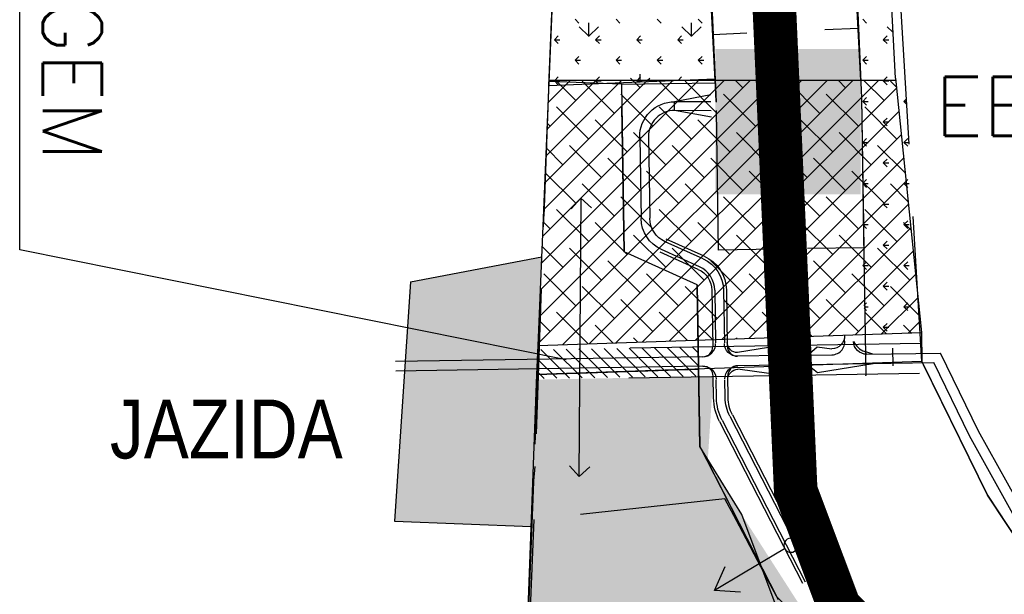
# Model space of a CAD drawing. Extents: x 312047 to 329088, y 8928324 to 8953812.
# Tile 119 of 125: x 321236 to 321914, y 8950209 to 8950604. Entities that reach past the tile are written whole.
import ezdxf
from ezdxf.enums import TextEntityAlignment as Align

# ---------------------------------------------------------------- set-up
doc = ezdxf.new("R2010")
doc.units = 0
doc.header["$LTSCALE"] = 200
doc.header["$MEASUREMENT"] = 0
for name, pattern in [('DASHDOTX2', [2, 1, -0.5, 0, -0.5]), ('DASHED', [0.75, 0.5, -0.25]), ('HIDDEN', [0.75, 0.5, -0.25]), ('LIN0', [0]), ('PHANTOM', [2.5, 1.25, -0.25, 0.25, -0.25, 0.25, -0.25])]:
    doc.linetypes.add(name, pattern=pattern)
doc.layers.get('0').update_dxf_attribs({"linetype": 'CONTINUOUS'})
for name, color, linetype in [('2', 2, 'CONTINUOUS'), ('BUEIRO', 75, 'LIN0'), ('CANAL-PROJ', 180, 'CONTINUOUS'), ('CRISTA_CANAL', 3, 'LIN0'), ('CULT-EXT', 1, 'CONTINUOUS'), ('DOLINA', 34, 'CONTINUOUS'), ('EB', 160, 'CONTINUOUS'), ('EIXO-367', 2, 'DASHDOTX2'), ('GEO', 2, 'CONTINUOUS'), ('HID1', 2, 'CONTINUOUS'), ('JAZIDAS', 1, 'CONTINUOUS'), ('LIMIT_FX_DOM', 180, 'PHANTOM'), ('LOTE-POL', 2, 'CONTINUOUS'), ('PA-APA', 1, 'CONTINUOUS'), ('PA-LOC', 20, 'CONTINUOUS'), ('PA-LOTE', 100, 'CONTINUOUS'), ('PA-PAS', 1, 'CONTINUOUS'), ('PEDO-LIN', 2, 'HIDDEN'), ('PROP-POL', 3, 'DASHED'), ('SETOR', 102, 'CONTINUOUS'), ('SETOR 101', 50, 'CONTINUOUS'), ('TEXTO03', 3, 'CONTINUOUS'), ('TLOTE', 2, 'CONTINUOUS'), ('TXNO', 2, 'CONTINUOUS')]:
    doc.layers.add(name, color=color, linetype=linetype)
doc.styles.add('80CL', font='SIMPLEX', dxfattribs={"bigfont": 'SIMP'})
doc.styles.add('SANS', font='ARIALN.TTF')
doc.styles.add('SBI', font='simplex.shx', dxfattribs={"bigfont": 'simp.shx'})

# ---------------------------------------------------------------- blocks, each defined once
blk = doc.blocks.new('*U27', base_point=(321709.92, 8950531.4))
at = {"color": 0}
blk.add_solid([(321709.92, 8950531.4), (321709.92, 8950431.4), (321809.92, 8950531.4), (321809.92, 8950431.4)], dxfattribs=at)
blk = doc.blocks.new('*X28')
at = {"color": 0}
for p, q in [((326846.75, 8950888.99), (326850.72, 8950892.96)), ((326846.89, 8950880.29), (326859.7, 8950893.1)), ((326847.02, 8950871.59), (326866.72, 8950891.28)), ((326847.16, 8950862.89), (326866.86, 8950882.58)), ((326847.3, 8950854.18), (326866.99, 8950873.88)), ((326847.43, 8950845.48), (326867.13, 8950865.17)), ((326847.57, 8950836.78), (326867.26, 8950856.47)), ((326847.7, 8950828.07), (326867.4, 8950847.77)), ((326847.84, 8950819.37), (326867.53, 8950839.06)), ((326847.97, 8950810.67), (326867.67, 8950830.36)), ((326848.11, 8950801.96), (326867.81, 8950821.66)), ((326848.25, 8950793.26), (326867.94, 8950812.96)), ((326848.38, 8950784.56), (326868.08, 8950804.25)), ((326855.75, 8950783.08), (326868.21, 8950795.55)), ((326864.28, 8950782.77), (326868.35, 8950786.85))]:
    blk.add_line(p, q, dxfattribs=at)
blk = doc.blocks.new('*X29')
at = {"color": 0}
for p, q in [((312541.2, 8946569.55), (312539.47, 8946571.28)), ((312541.2, 8946569.55), (312543.14, 8946571.5)), ((312541.2, 8946569.56), (312541.2, 8946571.38)), ((312569.48, 8946569.55), (312566.83, 8946572.21)), ((312569.48, 8946569.56), (312569.48, 8946573.05)), ((312569.48, 8946569.55), (312572.13, 8946572.21)), ((312597.77, 8946569.55), (312595.11, 8946572.21)), ((312597.77, 8946569.56), (312597.77, 8946573.31)), ((312597.77, 8946569.55), (312600.42, 8946572.21)), ((312626.05, 8946569.55), (312623.4, 8946572.21)), ((312626.05, 8946569.56), (312626.05, 8946573.31)), ((312626.05, 8946569.55), (312628.7, 8946572.21)), ((312654.33, 8946569.55), (312651.68, 8946572.21)), ((312654.33, 8946569.56), (312654.33, 8946573.31)), ((312654.33, 8946569.55), (312656.99, 8946572.21)), ((312682.62, 8946569.55), (312679.97, 8946572.21)), ((312682.62, 8946569.56), (312682.62, 8946573.31)), ((312682.62, 8946569.55), (312685.27, 8946572.21)), ((312512.91, 8946569.55), (312512.76, 8946569.7)), ((312512.91, 8946569.55), (312513.08, 8946569.72)), ((312512.91, 8946569.56), (312512.91, 8946569.71)), ((312498.77, 8946555.41), (312496.12, 8946558.06)), ((312498.77, 8946555.42), (312498.77, 8946559.17)), ((312498.77, 8946555.41), (312501.42, 8946558.06)), ((312527.06, 8946555.41), (312524.4, 8946558.06)), ((312527.06, 8946555.42), (312527.06, 8946559.17)), ((312527.06, 8946555.41), (312529.71, 8946558.06)), ((312555.34, 8946555.41), (312552.69, 8946558.06)), ((312555.34, 8946555.42), (312555.34, 8946559.17)), ((312555.34, 8946555.41), (312557.99, 8946558.06)), ((312583.62, 8946555.41), (312580.97, 8946558.06)), ((312583.62, 8946555.42), (312583.62, 8946559.17)), ((312583.62, 8946555.41), (312586.28, 8946558.06)), ((312611.91, 8946555.41), (312609.26, 8946558.06)), ((312611.91, 8946555.42), (312611.91, 8946559.17)), ((312611.91, 8946555.41), (312614.56, 8946558.06)), ((312640.19, 8946555.41), (312637.54, 8946558.06)), ((312640.19, 8946555.42), (312640.19, 8946559.17)), ((312640.19, 8946555.41), (312642.84, 8946558.06)), ((312668.48, 8946555.41), (312665.82, 8946558.06)), ((312668.48, 8946555.42), (312668.48, 8946559.17)), ((312668.48, 8946555.41), (312671.13, 8946558.06)), ((312696.76, 8946555.41), (312694.11, 8946558.06)), ((312696.76, 8946555.42), (312696.76, 8946559.17)), ((312696.76, 8946555.41), (312699.41, 8946558.06)), ((312512.91, 8946541.27), (312512.91, 8946545.02)), ((312541.2, 8946541.27), (312541.2, 8946545.02)), ((312569.48, 8946541.27), (312569.48, 8946545.02)), ((312597.77, 8946541.27), (312597.77, 8946545.02)), ((312626.05, 8946541.27), (312626.05, 8946545.02)), ((312654.33, 8946541.27), (312654.33, 8946545.02)), ((312682.62, 8946542.16), (312682.62, 8946545.02)), ((312484.63, 8946541.27), (312487.28, 8946543.92)), ((312512.91, 8946541.27), (312510.26, 8946543.92)), ((312512.91, 8946541.27), (312515.56, 8946543.92)), ((312541.2, 8946541.27), (312538.55, 8946543.92)), ((312541.2, 8946541.27), (312543.85, 8946543.92)), ((312569.48, 8946541.27), (312566.83, 8946543.92)), ((312569.48, 8946541.27), (312572.13, 8946543.92)), ((312597.77, 8946541.27), (312595.11, 8946543.92)), ((312597.77, 8946541.27), (312600.42, 8946543.92)), ((312626.05, 8946541.27), (312623.4, 8946543.92)), ((312626.05, 8946541.27), (312628.7, 8946543.92)), ((312654.33, 8946541.27), (312651.68, 8946543.92)), ((312654.33, 8946541.27), (312656.99, 8946543.92)), ((312681.76, 8946542.13), (312679.97, 8946543.92)), ((312683.54, 8946542.19), (312685.27, 8946543.92)), ((312484.63, 8946428.13), (312487.28, 8946430.78)), ((312512.91, 8946428.13), (312510.26, 8946430.78)), ((312512.91, 8946428.14), (312512.91, 8946431.89)), ((312512.91, 8946428.13), (312515.56, 8946430.78)), ((312498.77, 8946413.99), (312496.12, 8946416.64)), ((312498.77, 8946413.99), (312498.77, 8946417.74)), ((312498.77, 8946413.99), (312501.42, 8946416.64)), ((312526.76, 8946414.29), (312524.4, 8946416.64)), ((312484.63, 8946399.85), (312487.28, 8946402.5)), ((312512.91, 8946399.85), (312510.26, 8946402.5)), ((312512.91, 8946399.85), (312512.91, 8946403.6)), ((312512.91, 8946399.85), (312515.56, 8946402.5)), ((312498.77, 8946385.71), (312496.12, 8946388.36)), ((312498.77, 8946385.71), (312498.77, 8946389.46)), ((312498.77, 8946385.71), (312501.42, 8946388.36)), ((312527.06, 8946385.71), (312524.4, 8946388.36)), ((312527.06, 8946385.71), (312527.06, 8946389.46)), ((312527.06, 8946385.71), (312527.84, 8946386.49)), ((312512.91, 8946371.57), (312512.91, 8946375.32)), ((312484.63, 8946371.56), (312487.28, 8946374.22)), ((312512.91, 8946371.56), (312510.26, 8946374.22)), ((312512.91, 8946371.56), (312515.56, 8946374.22)), ((312498.77, 8946357.43), (312498.77, 8946361.18)), ((312527.06, 8946357.43), (312527.06, 8946361.18)), ((312498.77, 8946357.42), (312496.12, 8946360.07)), ((312498.77, 8946357.42), (312501.42, 8946360.07)), ((312527.06, 8946357.42), (312524.4, 8946360.07)), ((312527.06, 8946357.42), (312528.9, 8946359.27)), ((312484.63, 8946343.28), (312487.28, 8946345.93)), ((312512.91, 8946343.28), (312510.26, 8946345.93)), ((312512.91, 8946343.28), (312512.91, 8946347.03)), ((312512.91, 8946343.28), (312515.56, 8946345.93)), ((312498.77, 8946329.14), (312496.12, 8946331.79)), ((312498.77, 8946329.14), (312498.77, 8946332.89)), ((312498.77, 8946329.14), (312501.42, 8946331.79)), ((312527.06, 8946329.14), (312524.4, 8946331.79)), ((312527.06, 8946329.14), (312527.06, 8946332.89)), ((312527.06, 8946329.14), (312529.71, 8946331.79))]:
    blk.add_line(p, q, dxfattribs=at)

msp = doc.modelspace()

# ---------------------------------------------------------------- hatches: boundary and pattern name
at = {"layer": 'JAZIDAS'}
h = msp.add_hatch(dxfattribs=at)
h.set_pattern_fill('TRIANG', color=40, scale=10, style=0)
h.paths.add_polyline_path([(321595.26, 8950441.19), (321505, 8950424), (321502.88, 8950392.13), (321592.47, 8950374.07), (321592.69, 8950380.09)])
h.paths.add_polyline_path([(321502.88, 8950392.13), (321501.34, 8950369.09), (321592.33, 8950370.51), (321592.47, 8950374.07)])
h.paths.add_polyline_path([(321592.33, 8950370.51), (321501.34, 8950369.09), (321500.91, 8950362.58), (321592.09, 8950364)])
h.paths.add_polyline_path([(321591.95, 8950360.09), (321592.09, 8950364), (321500.91, 8950362.58), (321494, 8950259), (321588.06, 8950255.5)])
at = {"layer": 'PA-APA'}
h = msp.add_hatch(dxfattribs=at)
h.set_pattern_fill('GRASS', color=256, scale=50, angle=-1e-14, style=0)
h.paths.add_polyline_path([(321691.87, 8951000), (321618.73, 8951000), (321600.35, 8950562.6), (321714.58, 8950562.6)])
h.paths.add_polyline_path([(321691.87, 8951000), (321687.74, 8951079.59, -0.253601), (321685.59, 8951080.62), (321620.11, 8951032.96), (321618.73, 8951000)])
h.paths.add_polyline_path([(321685.59, 8951080.62, -0.158613), (321685.11, 8951082.09, -0.399101), (321687.48, 8951084.59), (321687.41, 8951086.04), (321682.51, 8951082.98), (321674.51, 8951083.71), (321665.78, 8951085.16), (321662.87, 8951087.34), (321648.32, 8951086.61), (321629.07, 8951083.48), (321622.4, 8951087.48), (321622.09, 8951080.2, -0.401971), (321624.49, 8951077.7, -0.426563), (321621.89, 8951075.2), (321620.11, 8951032.96)])
at = {"layer": 'PA-LOC'}
h = msp.add_hatch(dxfattribs=at)
h.set_pattern_fill('ANSI38', color=256, scale=100, angle=-1e-14, style=0)
h.paths.add_polyline_path([(321845.14, 8950500), (321838.73, 8950562.6), (321817.23, 8950562.6, -1), (321812.23, 8950562.6), (321600.35, 8950562.6), (321597.73, 8950500)])
h.paths.add_polyline_path([(321597.73, 8950500), (321592.79, 8950382.59, -0.392257), (321595.19, 8950380.18), (321856.5, 8950388.95), (321845.14, 8950500)])
at = {"layer": 'PA-PAS'}
h = msp.add_hatch(dxfattribs=at)
h.set_pattern_fill('GRASS', color=256, scale=50, angle=-1e-14, style=0)
h.paths.add_polyline_path([(321813.43, 8951048.4), (321788.77, 8951086.67, -0.130885), (321787.54, 8951086.28), (321792.02, 8951000), (321815.94, 8951000)])
h.paths.add_polyline_path([(321811.38, 8951087.87, -0.390802), (321808.77, 8951090.04), (321789.82, 8951089.43, -0.066578), (321789.91, 8951088.77, -0.2549), (321788.77, 8951086.67), (321813.43, 8951048.4)])
h.paths.add_polyline_path([(321815.94, 8951000), (321792.02, 8951000), (321795.89, 8950925.48), (321820.19, 8950918.13)])
h.paths.add_polyline_path([(321820.19, 8950918.13), (321795.89, 8950925.48), (321814.6, 8950565.1, -0.113688), (321815.71, 8950564.9), (321836.04, 8950612.87)])
h.paths.add_polyline_path([(321836.04, 8950612.87), (321815.71, 8950564.9, -0.3011), (321817.23, 8950562.6), (321838.73, 8950562.6), (321838.57, 8950564.2)])
at = {"layer": 'SETOR 101'}
h = msp.add_hatch(dxfattribs=at)
h.set_pattern_fill('DOTS', color=256, scale=100, angle=-90, style=0)
h.set_pattern_definition([(270, (-8635185.5995, 9270004.921), (6.25, -3.125), [0, -6.25])])
edge = h.paths.add_edge_path(flags=16)
edge.add_ellipse((322139.91, 8950274.74), major_axis=(57.67, 0), ratio=0.384685, start_angle=0, end_angle=360)
edge = h.paths.add_edge_path(flags=16)
edge.add_ellipse((321854.32, 8949672.08), major_axis=(57.67, 0), ratio=0.384685, start_angle=0, end_angle=360)
edge = h.paths.add_edge_path()
edge.add_line((322386.21, 8949930.3), (322238.52, 8950514.7))
edge.add_line((322238.52, 8950514.7), (322219.04, 8950527.75))
edge.add_line((322219.04, 8950527.75), (321958.71, 8950251.89))
edge.add_line((321958.71, 8950251.89), (321931.57, 8950231.99))
edge.add_line((321931.57, 8950231.99), (321969.51, 8950138.65))
edge.add_line((321969.51, 8950138.65), (322382.71, 8949925.37))
edge.add_line((321386.19, 8949500), (322491.41, 8949500))
edge.add_line((322491.41, 8949500), (322413.4, 8949729.81))
edge.add_line((322413.4, 8949729.81), (322290.94, 8949866.13))
edge.add_line((322290.94, 8949866.13), (321910.42, 8950056.39))
edge.add_line((321910.42, 8950056.39), (321830.06, 8950111.83))
edge.add_line((321830.06, 8950111.83), (321709.43, 8950300.04))
edge.add_line((321709.43, 8950300.04), (321713.24, 8950358.89))
edge.add_line((321713.24, 8950358.89), (321592.07, 8950356.56))
edge.add_line((321592.07, 8950356.56), (321572.8, 8949844.65))
edge.add_line((321572.8, 8949844.65), (321413.77, 8949811.61))
edge.add_line((321413.77, 8949811.61), (321386.19, 8949500.04))
edge.add_line((322394.73, 8949770.87), (321398.19, 8949635.6))
edge.add_line((321750.71, 8949698.59), (322384.82, 8949784.67))
h.paths.add_polyline_path([(322103.06, 8950256.84), (322176.77, 8950256.84), (322176.77, 8950292.84), (322103.06, 8950292.84)], flags=24)
h.paths.add_polyline_path([(321822.6, 8949654.17), (321886.03, 8949654.17), (321886.03, 8949690.17), (321822.6, 8949690.17)], flags=8)

# ---------------------------------------------------------------- linework, layer by layer
at = {"layer": '2'}
for p, q in [((321726.49, 8950332.25), (321783.55, 8950220.86)), ((321717.62, 8950327.63), (321774.68, 8950216.25)), ((321719.39, 8950328.55), (321776.46, 8950217.17)), ((321724.71, 8950331.32), (321781.78, 8950219.94))]:
    msp.add_line(p, q, dxfattribs=at)
at = {"layer": '2', "extrusion": (0, 0, -1)}
for major_axis, start_param, end_param in [((25.98, 25.98), 3.44736, 3.911405), ((24.57, 24.57), 3.44736, 3.911405), ((20.32, -20.32), 1.876564, 2.340608), ((18.91, -18.91), 1.876564, 2.340608)]:
    msp.add_ellipse((321750.21, 8950344.59), major_axis=major_axis, ratio=1, start_param=start_param, end_param=end_param, dxfattribs=at)
at = {"layer": 'BUEIRO'}
msp.add_line((321780.75, 8950226.68), (321785.36, 8950217.81), dxfattribs=at)
at = {"layer": 'CANAL-PROJ', "const_width": 30}
msp.add_lwpolyline([(324070.01, 8944525), (323150.01, 8945734.14), (323150.01, 8946160), (323340.01, 8946350), (323340.01, 8946920), (322972.32, 8947287.69), (322860.01, 8948275), (322490.01, 8949705), (322440.01, 8949820.04), (322345.01, 8949895), (321865.01, 8950135), (321800.01, 8950200), (321770.01, 8950280), (321725.37, 8951289.83)], dxfattribs=at)
at = {"layer": 'CRISTA_CANAL', "color": 2, "extrusion": (0, 0, -1)}
for major_axis, start_param, end_param in [((18.38, -18.38), 4.351841, 5.4821), ((16.97, 16.97), 5.922637, 7.052896), ((11.31, 11.31), 5.922637, 7.052896)]:
    msp.add_ellipse((321696.32, 8950417.91), major_axis=major_axis, ratio=1, start_param=start_param, end_param=end_param, dxfattribs=at)
at = {"layer": 'CRISTA_CANAL', "color": 2}
msp.add_ellipse((321696.32, 8950417.91), major_axis=(12.73, -12.73), ratio=1, start_param=0.801085, end_param=1.931344, dxfattribs=at)
at = {"layer": 'CULT-EXT'}
for p, q in [((321615.42, 8950474.2), (321622.19, 8950481.56)), ((321621.01, 8950289.74), (321622.32, 8950481.59)), ((321629.55, 8950474.79), (321622.19, 8950481.56)), ((321614.28, 8950297.13), (321621.01, 8950289.74)), ((321628.4, 8950296.48), (321621.01, 8950289.74))]:
    msp.add_line(p, q, dxfattribs=at)
at = {"layer": 'EIXO-367'}
for p, q in [((321856.09, 8950381.37), (321592.97, 8950377.27)), ((321855.19, 8950360.67), (321592.07, 8950356.56))]:
    msp.add_line(p, q, dxfattribs=at)
at = {"layer": 'GEO'}
for p, q in [((321711.52, 8950552.84), (321686.67, 8950548.02)), ((321686.67, 8950542.01), (321686.67, 8950548.02)), ((321711.7, 8950548.02), (321686.67, 8950548.02)), ((321712.08, 8950537.38), (321686.67, 8950542.01)), ((321711.92, 8950541.73), (321686.87, 8950542.01)), ((321662.67, 8950523.65), (321663.54, 8950467.61)), ((321668.67, 8950523.73), (321669.54, 8950467.7)), ((321706.21, 8950439.78), (321680.12, 8950451.58)), ((321707.04, 8950441.6), (321680.94, 8950453.4)), ((321702.92, 8950432.49), (321676.82, 8950444.29)), ((321703.74, 8950434.31), (321677.65, 8950446.12)), ((321712.32, 8950418.16), (321712.92, 8950379.39)), ((321714.32, 8950418.19), (321714.89, 8950381.92)), ((321720.32, 8950418.29), (321720.89, 8950382.01)), ((321722.32, 8950418.32), (321722.93, 8950379.49)), ((321713.47, 8950344.01), (321713.24, 8950358.89)), ((321723.48, 8950344.17), (321723.25, 8950359.09)), ((321715.48, 8950344.05), (321715.29, 8950356.42)), ((321721.48, 8950344.14), (321721.29, 8950356.51))]:
    msp.add_line(p, q, dxfattribs=at)
at = {"layer": 'GEO', "extrusion": (0, 0, -1)}
for centre, major_axis, start_param, end_param in [((321686.67, 8950524.02), (16.97, -16.97), 2.340609, 3.926991), ((321687.54, 8950467.98), (16.97, -16.97), 1.210248, 2.340609), ((321687.54, 8950467.98), (12.73, 12.73), 2.781045, 3.911406)]:
    msp.add_ellipse(centre, major_axis=major_axis, ratio=1, start_param=start_param, end_param=end_param, dxfattribs=at)
at = {"layer": 'GEO'}
msp.add_ellipse((321686.67, 8950524.01), major_axis=(12.73, -12.73), ratio=1, start_param=2.344999, end_param=3.942576, dxfattribs=at)
at = {"layer": 'HID1', "color": 2}
for p, q in [((321751.17, 8950378.58), (321730, 8950375.15)), ((321759.64, 8950373.11), (321730.03, 8950372.65)), ((321756.85, 8950374), (321751.17, 8950378.58)), ((321759.42, 8950374.47), (321756.85, 8950374)), ((321759.44, 8950373.11), (321759.42, 8950374.47)), ((321759.62, 8950374.47), (321759.42, 8950374.47)), ((321759.44, 8950373.11), (321759.54, 8950366.61)), ((321759.64, 8950373.11), (321759.62, 8950374.47)), ((321776.63, 8950373.38), (321759.64, 8950373.11)), ((321776.39, 8950374.73), (321776.59, 8950374.74)), ((321776.41, 8950373.37), (321776.39, 8950374.73)), ((321776.59, 8950374.74), (321779.18, 8950374.35)), ((321776.61, 8950373.38), (321776.59, 8950374.74)), ((321776.61, 8950373.38), (321794.91, 8950373.66)), ((321776.61, 8950373.38), (321776.71, 8950366.88)), ((321776.63, 8950373.38), (321776.73, 8950366.88)), ((321779.18, 8950374.35), (321784.7, 8950379.1)), ((321784.7, 8950379.1), (321794.84, 8950377.79)), ((321823.13, 8950374.1), (321817.47, 8950375.82)), ((321818.91, 8950374.04), (321869.55, 8950374.83)), ((321836.65, 8950378.18), (321836.84, 8950366)), ((321706.04, 8950372.28), (321494.56, 8950368.98)), ((321706.14, 8950365.78), (321494.92, 8950362.49)), ((321759.54, 8950366.61), (321730.14, 8950366.15)), ((321776.73, 8950366.88), (321759.54, 8950366.61)), ((321759.54, 8950366.61), (321759.56, 8950365.25)), ((321759.74, 8950366.61), (321759.76, 8950365.25)), ((321776.51, 8950366.88), (321776.53, 8950365.52)), ((321776.71, 8950366.88), (321864.97, 8950368.25)), ((321776.71, 8950366.88), (321776.73, 8950365.52)), ((321776.73, 8950365.52), (321779.31, 8950365.99)), ((321779.31, 8950365.99), (321784.98, 8950361.41)), ((321784.98, 8950361.41), (321823.23, 8950367.6)), ((321751.45, 8950360.88), (321730.18, 8950363.65)), ((321756.98, 8950365.64), (321751.45, 8950360.88)), ((321759.56, 8950365.25), (321756.98, 8950365.64)), ((321759.76, 8950365.25), (321759.56, 8950365.25)), ((321776.53, 8950365.52), (321776.73, 8950365.52))]:
    msp.add_line(p, q, dxfattribs=at)
at = {"layer": 'HID1'}
for p, q in [((321895.88, 8950321.13), (321869.55, 8950374.83)), ((321760.46, 8950366.63), (321760.57, 8950359.88)), ((321775.81, 8950366.86), (321775.92, 8950360.12)), ((321779.32, 8950365.98), (321779.41, 8950360.17)), ((321889.67, 8950317.89), (321864.97, 8950368.25)), ((321756.98, 8950365.64), (321757.07, 8950359.82)), ((321929.1, 8950261.05), (321895.88, 8950321.13)), ((321922.77, 8950258.01), (321889.67, 8950317.89))]:
    msp.add_line(p, q, dxfattribs=at)
at = {"layer": 'HID1', "extrusion": (0, 0, -1)}
msp.add_ellipse((321794.7, 8950386.78), major_axis=(6.36, 6.36), ratio=1, start_param=0.769811, end_param=2.340607, dxfattribs=at)
at = {"layer": 'HID1', "color": 2}
for centre, major_axis, start_param, end_param in [((321705.9, 8950381.27), (6.36, -6.36), 5.513474, 7.08437), ((321705.93, 8950379.27), (4.95, -4.95), 5.513474, 7.08437), ((321729.93, 8950379.65), (4.95, 4.95), 2.371782, 3.942678), ((321794.77, 8950382.66), (6.36, -6.36), 5.513276, 7.315032), ((321823.29, 8950389.89), (10.76, -10.76), 4.404089, 5.105177), ((321706.24, 8950358.78), (4.95, -4.95), 0.800986, 2.371882), ((321730.25, 8950359.15), (4.95, -4.95), 2.371683, 3.942579)]:
    msp.add_ellipse(centre, major_axis=major_axis, ratio=1, start_param=start_param, end_param=end_param, dxfattribs=at)
at = {"layer": 'HID1', "color": 2, "extrusion": (0, 0, -1)}
for centre, major_axis, start_param, end_param in [((321729.89, 8950381.65), (6.36, 6.36), 2.340507, 3.911403), ((321729.89, 8950382.15), (4.95, -4.95), 0.769711, 2.340607), ((321818.77, 8950383.04), (6.36, 6.36), 2.340508, 3.911403), ((321706.27, 8950356.78), (6.36, 6.36), 5.4821, 7.052996), ((321730.28, 8950357.15), (6.36, 6.36), 3.911403, 5.482298), ((321730.28, 8950356.65), (4.95, -4.95), 2.340606, 3.911502)]:
    msp.add_ellipse(centre, major_axis=major_axis, ratio=1, start_param=start_param, end_param=end_param, dxfattribs=at)
at = {"layer": 'JAZIDAS'}
for points in [[(321505, 8950424), (321595.26, 8950441.19)], [(321505, 8950424), (321494, 8950259), (321588.06, 8950255.5)]]:
    msp.add_lwpolyline(points, dxfattribs=at)
at = {"layer": 'LIMIT_FX_DOM', "linetype": 'PHANTOM'}
for p, q in [((321782.2, 8951297.68), (321815.26, 8950550.75)), ((321682.48, 8951289), (321715.3, 8950547.76)), ((321815.26, 8950550.75), (321816.75, 8950455.52)), ((321816.37, 8950479.76), (321816.64, 8950462.45)), ((321816.75, 8950455.52), (321818.25, 8950359.47))]:
    msp.add_line(p, q, dxfattribs=at)
at = {"layer": 'LIMIT_FX_DOM'}
for p, q in [((321789.98, 8950597.71), (321813.14, 8950598.74)), ((321813.14, 8950598.74), (321815.26, 8950550.75)), ((321713.24, 8950594.35), (321736.42, 8950595.37)), ((321715.28, 8950548.15), (321713.24, 8950594.35)), ((321650.1, 8950560.02), (321714.71, 8950561.03)), ((321650.1, 8950560.02), (321651.9, 8950444.59)), ((321815.26, 8950550.75), (321816.88, 8950447.39)), ((321716.89, 8950445.83), (321715.39, 8950541.85)), ((321816.88, 8950447.39), (321778.06, 8950446.78)), ((321702.26, 8950421.81), (321651.9, 8950444.59)), ((321755.71, 8950446.43), (321716.89, 8950445.83)), ((321704, 8950310.48), (321709.43, 8950300.04)), ((321709.43, 8950300.04), (321757.89, 8950205.21))]:
    msp.add_line(p, q, dxfattribs=at)
at = {"layer": 'LIMIT_FX_DOM', "color": 4}
msp.add_line((321702.26, 8950421.81), (321704, 8950310.48), dxfattribs=at)
at = {"layer": 'LIMIT_FX_DOM', "linetype": 'PHANTOM', "extrusion": (0, 0, -1)}
msp.add_ellipse((324038.14, 8950421.7), major_axis=(1570.32, 1570.32), ratio=1, start_param=3.89885, end_param=3.898966, dxfattribs=at)
at = {"layer": 'LOTE-POL'}
for p, q in [((321713.21, 8950594.86), (321687.57, 8951174.01)), ((321623.96, 8951168.73), (321599.96, 8950559.19)), ((321714.6, 8950563.66), (321713.21, 8950594.86)), ((321599.96, 8950559.19), (321714.6, 8950563.66))]:
    msp.add_line(p, q, dxfattribs=at)
at = {"layer": 'PA-LOTE'}
for p, q in [((321856.81, 8950368.95), (321901.91, 8950276.98)), ((321901.91, 8950276.98), (321931.57, 8950231.99))]:
    msp.add_line(p, q, dxfattribs=at)
for points in [[(321814.73, 8950562.6), (321787.38, 8951089.35)], [(321838.57, 8950564.2), (321811.25, 8951090.37)], [(321592.69, 8950380.09), (321621.99, 8951077.7)], [(321714.58, 8950562.6), (321687.61, 8951082.09)], [(321838.73, 8950562.6), (321600.35, 8950562.6)], [(321838.57, 8950564.2), (321856.5, 8950388.95)]]:
    msp.add_lwpolyline(points, dxfattribs=at)
for points in [[(321856.5, 8950388.95), (321856.81, 8950368.95), (321591.95, 8950360.09), (321592.69, 8950380.09)], [(321398.18, 8949635.57), (321413.76, 8949811.57), (321572.79, 8949844.61), (321591.95, 8950360.09), (321703.14, 8950363.81), (321703.99, 8950310.44), (321756.93, 8950206.98), (321910.42, 8950056.39), (322290.94, 8949866.13), (322393.77, 8949770.71), (322413.4, 8949729.81), (322473.93, 8949500), (321386.19, 8949500)]]:
    msp.add_lwpolyline(points, close=True, dxfattribs=at)
at = {"layer": 'PEDO-LIN'}
for p, q in [((321721.3, 8950274.43), (321589.87, 8950260.22)), ((321722.87, 8950271.47), (321721.3, 8950274.43)), ((321727.35, 8950263), (321722.87, 8950271.47)), ((321589.87, 8950260.22), (321572.01, 8949823.7)), ((321731.21, 8950255.7), (321727.35, 8950263)), ((321735.89, 8950246.85), (321731.21, 8950255.7)), ((321741.47, 8950236.29), (321735.89, 8950246.85)), ((321750.87, 8950218.51), (321741.47, 8950236.29)), ((321758.12, 8950204.79), (321750.87, 8950218.51))]:
    msp.add_line(p, q, dxfattribs=at)
at = {"layer": 'PROP-POL'}
for p, q in [((321856.82, 8950368.99), (321809.02, 8951179.75)), ((321622, 8951168.62), (321590.47, 8950296.75)), ((321901.92, 8950277.02), (321856.82, 8950368.99)), ((321590.47, 8950296.75), (321589.5, 8950286.89)), ((321589.5, 8950286.89), (321572.8, 8949844.65)), ((321931.58, 8950232.03), (321901.92, 8950277.02))]:
    msp.add_line(p, q, dxfattribs=at)
at = {"layer": 'SETOR', "linetype": 'HIDDEN'}
for p, q in [((321600.05, 8950561.83), (321589.47, 8950286.17)), ((321650.1, 8950560.02), (321600.05, 8950561.83)), ((321651.9, 8950444.59), (321650.1, 8950560.02)), ((321702.26, 8950421.81), (321651.9, 8950444.59)), ((321702.93, 8950378.98), (321702.26, 8950421.81)), ((321704, 8950310.48), (321702.93, 8950378.98)), ((321732.96, 8950263.68), (321704, 8950310.48)), ((321589.47, 8950286.17), (321572.8, 8949844.65)), ((321762.96, 8950183.68), (321732.96, 8950263.68))]:
    msp.add_line(p, q, dxfattribs=at)
at = {"layer": 'TLOTE'}
for p, q in [((321762.19, 8950239.97), (321734.07, 8950223.29)), ((321714.03, 8950211.4), (321721.52, 8950227.86)), ((321734.07, 8950223.29), (321714.03, 8950211.4)), ((321732.06, 8950210.09), (321714.03, 8950211.4))]:
    msp.add_line(p, q, dxfattribs=at)
for major_axis, start_param, end_param in [((3.4, -3.4), 1.320836, 4.462429), ((3.4, 3.4), 2.891632, 6.033225)]:
    msp.add_ellipse((321766.62, 8950242.43), major_axis=major_axis, ratio=1, start_param=start_param, end_param=end_param, dxfattribs=at)
at = {"layer": 'TXNO'}
for p, q in [((321235.97, 8950445.94), (321235.97, 8950899.38)), ((321612.09, 8950370.12), (321235.97, 8950445.94))]:
    msp.add_line(p, q, dxfattribs=at)

# ---------------------------------------------------------------- block references
at = {"layer": 'CULT-EXT', "zscale": 20.00000002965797, "rotation": 270}
msp.add_blockref('*X28', (-8629189.98, 9277225.67), dxfattribs=at)
at = {"layer": 'DOLINA', "zscale": 20.00000002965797, "rotation": 270}
msp.add_blockref('*X29', (-8624725.14, 9263089.42), dxfattribs=at)
at = {"layer": 'EB', "zscale": 20.00000002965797}
msp.add_blockref('*U27', (321714.69, 8950584.26), dxfattribs=at)

# ---------------------------------------------------------------- texts
at = {"layer": 'TEXTO03'}
for s, style, p in [(' EB-100', 'SBI', (321837.84, 8950544.74)), ('JAZIDA', 'SANS', (321298.12, 8950322.54))]:
    msp.add_text(s, height=40.6, dxfattribs=dict(at, style=style)).set_placement(p, align=Align.MIDDLE_LEFT)
at = {"layer": 'TXNO', "style": '80CL'}
msp.add_text('DE PASSAGEM', height=40.6, rotation=270, dxfattribs=at).set_placement((321251.86, 8950884.38))

doc.saveas('drawing.dxf')
